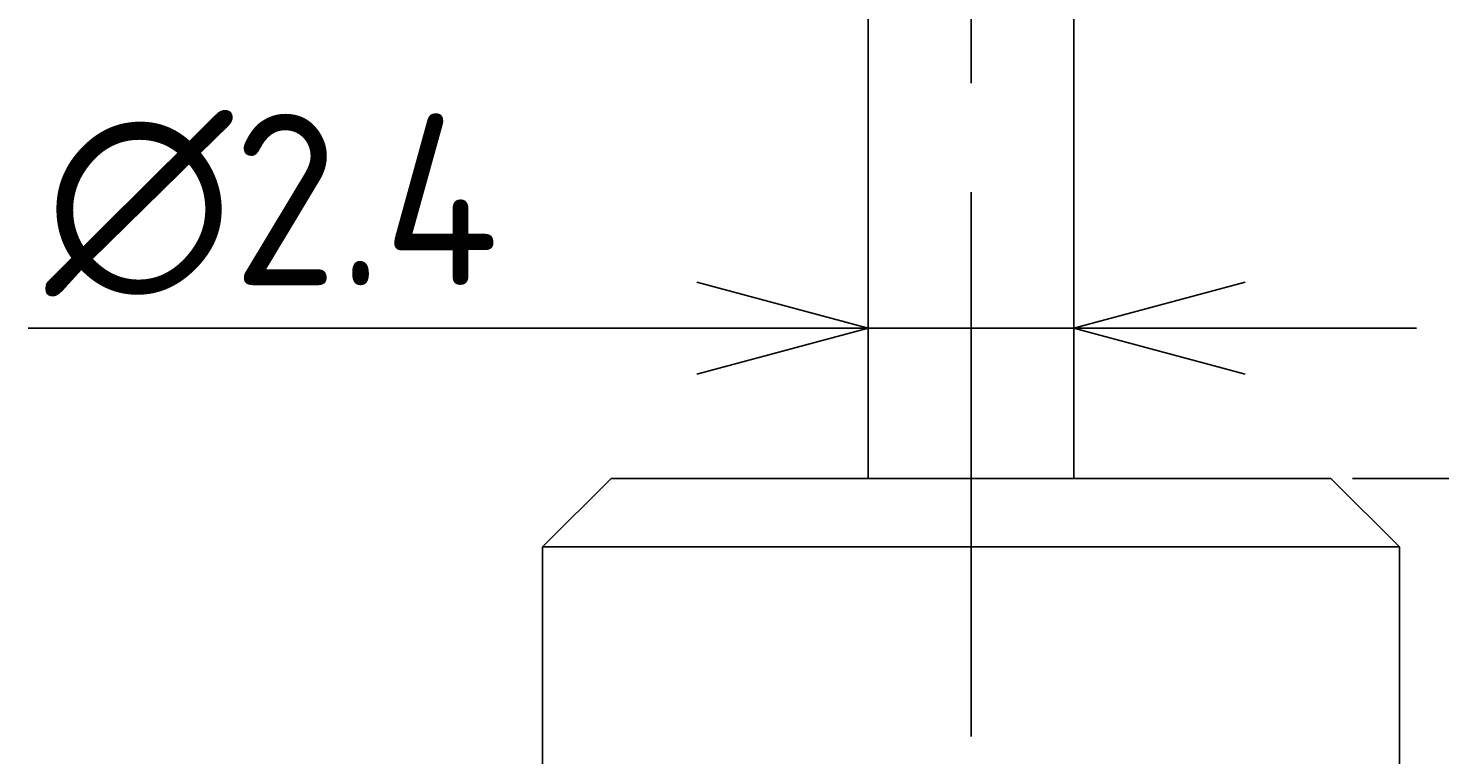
# Model space of a CAD drawing. Extents: x 67.2 to 94.2, y 156 to 207.6.
# Tile 2 of 5: x 67.2 to 83.7, y 181.8 to 190.3. Entities that reach past the tile are written whole.
import ezdxf

# ---------------------------------------------------------------- set-up
doc = ezdxf.new("R2010")
doc.units = 0
doc.header["$LTSCALE"] = 0.2
doc.linetypes.add('CENTER', pattern=[50.8, 31.75, -6.35, 6.35, -6.35])
doc.layers.get('0').update_dxf_attribs({"linetype": 'CONTINUOUS'})
doc.layers.get('DEFPOINTS').update_dxf_attribs({"linetype": 'CONTINUOUS'})
for name, color, linetype in [('18-0-CON', 3, 'CONTINUOUS'), ('18-2-CEN', 1, 'CENTER'), ('35-0-CON', 7, 'CONTINUOUS')]:
    doc.layers.add(name, color=color, linetype=linetype)
doc.styles.add('DIMENSION', font='isocp.shx', dxfattribs={"bigfont": 'bigfont.shx'})
doc.dimstyles.get("Standard").update_dxf_attribs({"dimtxt": 0.18, "dimasz": 0.18, "dimexe": 0.18, "dimexo": 0.0625, "dimgap": 0.09, "dimtad": 0, "dimtih": 1, "dimtoh": 1, "dimzin": 0, "dimcen": 0.09, "dimazin": 3, "dimtfac": 1, "dimtofl": 0, "dimtmove": 0, "dimatfit": 3})

# ---------------------------------------------------------------- blocks, each defined once
blk = doc.blocks.new('_OPEN30')
at = {"color": 0, "linetype": 'BYBLOCK'}
for p, q in [((-1, 0.2679), (0, 0)), ((0, 0), (-1, -0.2679)), ((0, 0), (-1, 0))]:
    blk.add_line(p, q, dxfattribs=at)
blk = doc.blocks.new('*U90')
at = {"layer": '18-0-CON', "color": 161, "style": 'DIMENSION'}
blk.add_text('∅2.4', height=2, dxfattribs=at).set_placement((67.443, 187.254))
blk = doc.blocks.new('*D89')
at = {"layer": '18-0-CON', "color": 161}
for p, q in [((77.043, 185.5), (77.043, 188.754)), ((79.443, 185.5), (79.443, 188.754)), ((75.043, 186.754), (67.243, 186.754)), ((79.443, 186.754), (77.043, 186.754)), ((81.443, 186.754), (83.443, 186.754))]:
    blk.add_line(p, q, dxfattribs=at)
at = {"layer": 'DEFPOINTS', "color": 0}
for p in [(77.043, 186.754), (77.043, 185), (79.443, 185)]:
    blk.add_point(p, dxfattribs=at)
at = {"layer": '18-0-CON'}
blk.add_blockref('*U90', (0, 0), dxfattribs=at)
at = {"layer": '18-0-CON', "color": 161, "xscale": 2, "yscale": 2, "zscale": 2}
blk.add_blockref('_OPEN30', (77.043, 186.754), dxfattribs=at)
at = {"layer": '18-0-CON', "color": 161, "xscale": 2, "yscale": 2, "zscale": 2, "rotation": 180}
blk.add_blockref('_OPEN30', (79.443, 186.754), dxfattribs=at)
blk = doc.blocks.new('*U94')
at = {"layer": '18-0-CON', "color": 161, "style": 'DIMENSION'}
blk.add_text('23', height=2.25, rotation=90, dxfattribs=at).set_placement((87.993, 171.907))
blk = doc.blocks.new('*D93')
at = {"layer": '18-0-CON', "color": 161}
for p, q in [((82.693, 185), (89.243, 185)), ((88.243, 163.5), (88.243, 183.5)), ((82.493, 162), (89.243, 162))]:
    blk.add_line(p, q, dxfattribs=at)
at = {"layer": 'DEFPOINTS', "color": 0}
for p in [(82.443, 185), (88.243, 185), (82.243, 162)]:
    blk.add_point(p, dxfattribs=at)
at = {"layer": '18-0-CON', "color": 161, "xscale": 1.5, "yscale": 1.5, "zscale": 1.5}
for p, rotation in [((88.243, 185), 90), ((88.243, 162), 270)]:
    blk.add_blockref('_OPEN30', p, dxfattribs=dict(at, rotation=rotation))
at = {"layer": '18-0-CON'}
blk.add_blockref('*U94', (0, 0), dxfattribs=at)
blk = doc.blocks.new('*U96')
at = {"layer": '18-0-CON', "color": 161, "style": 'DIMENSION'}
blk.add_text('8', height=2.25, rotation=90, dxfattribs=at).set_placement((87.993, 188.212))
blk = doc.blocks.new('*D95')
at = {"layer": '18-0-CON', "color": 161}
for p, q in [((80.993, 193), (89.243, 193)), ((88.243, 186.5), (88.243, 191.5)), ((82.693, 185), (89.243, 185))]:
    blk.add_line(p, q, dxfattribs=at)
at = {"layer": 'DEFPOINTS', "color": 0}
for p in [(80.743, 193), (88.243, 193), (82.443, 185)]:
    blk.add_point(p, dxfattribs=at)
at = {"layer": '18-0-CON', "color": 161, "xscale": 1.5, "yscale": 1.5, "zscale": 1.5}
for p, rotation in [((88.243, 193), 90), ((88.243, 185), 270)]:
    blk.add_blockref('_OPEN30', p, dxfattribs=dict(at, rotation=rotation))
at = {"layer": '18-0-CON'}
blk.add_blockref('*U96', (0, 0), dxfattribs=at)
blk = doc.blocks.new('*U98')
at = {"layer": '18-0-CON', "color": 161, "style": 'DIMENSION'}
blk.add_text('35.5', height=2.25, rotation=90, dxfattribs=at).set_placement((92.993, 177.003))
blk = doc.blocks.new('*D97')
at = {"layer": '18-0-CON', "color": 161}
for p, q in [((81.493, 197.5), (94.243, 197.5)), ((93.243, 163.5), (93.243, 196)), ((82.493, 162), (94.243, 162))]:
    blk.add_line(p, q, dxfattribs=at)
at = {"layer": 'DEFPOINTS', "color": 0}
for p in [(81.243, 197.5), (93.243, 197.5), (82.243, 162)]:
    blk.add_point(p, dxfattribs=at)
at = {"layer": '18-0-CON', "color": 161, "xscale": 1.5, "yscale": 1.5, "zscale": 1.5}
for p, rotation in [((93.243, 197.5), 90), ((93.243, 162), 270)]:
    blk.add_blockref('_OPEN30', p, dxfattribs=dict(at, rotation=rotation))
at = {"layer": '18-0-CON'}
blk.add_blockref('*U98', (0, 0), dxfattribs=at)

msp = doc.modelspace()

# ---------------------------------------------------------------- linework, layer by layer
at = {"layer": '18-2-CEN'}
msp.add_line((78.243, 198.5), (78.243, 161), dxfattribs=at)
at = {"layer": '35-0-CON'}
for p, q in [((77.043, 193), (77.043, 185)), ((79.443, 193), (79.443, 185)), ((74.043, 185), (73.243, 184.2)), ((82.443, 185), (74.043, 185)), ((82.443, 185), (83.243, 184.2)), ((73.243, 184.2), (73.243, 163)), ((73.243, 184.2), (83.243, 184.2)), ((83.243, 184.2), (83.243, 163))]:
    msp.add_line(p, q, dxfattribs=at)

# ---------------------------------------------------------------- dimensions: what is measured, and where the dimension line sits
at = {"layer": '18-0-CON'}
for base, p1, p2, override, picture, middle in [((93.243, 197.5), (82.243, 162), (81.243, 197.5), {"dimscale": 0.5, "dimpost": '<>'}, '*D97', (91.868, 179.75)), ((88.243, 193), (82.443, 185), (80.743, 193), {"dimscale": 0.5}, '*D95', (86.868, 189)), ((88.243, 185), (82.243, 162), (82.443, 185), {"dimscale": 0.5}, '*D93', (86.867, 173.5))]:
    dim = msp.add_linear_dim(base=base, p1=p1, p2=p2, angle=90, dimstyle='Standard', override=override, dxfattribs=at)
    dim.commit()
    dim.dimension.update_dxf_attribs({"geometry": picture, "text_midpoint": middle})
dim = msp.add_linear_dim(base=(77.043, 186.754), p1=(79.443, 185), p2=(77.043, 185), dimstyle='Standard', override={"dimscale": 1, "dimtxt": 2, "dimasz": 2, "dimpost": '%%c<>'}, dxfattribs=at)
dim.commit()
dim.dimension.update_dxf_attribs({"geometry": '*D89', "text_midpoint": (70.143, 188.254)})

doc.saveas('drawing.dxf')
